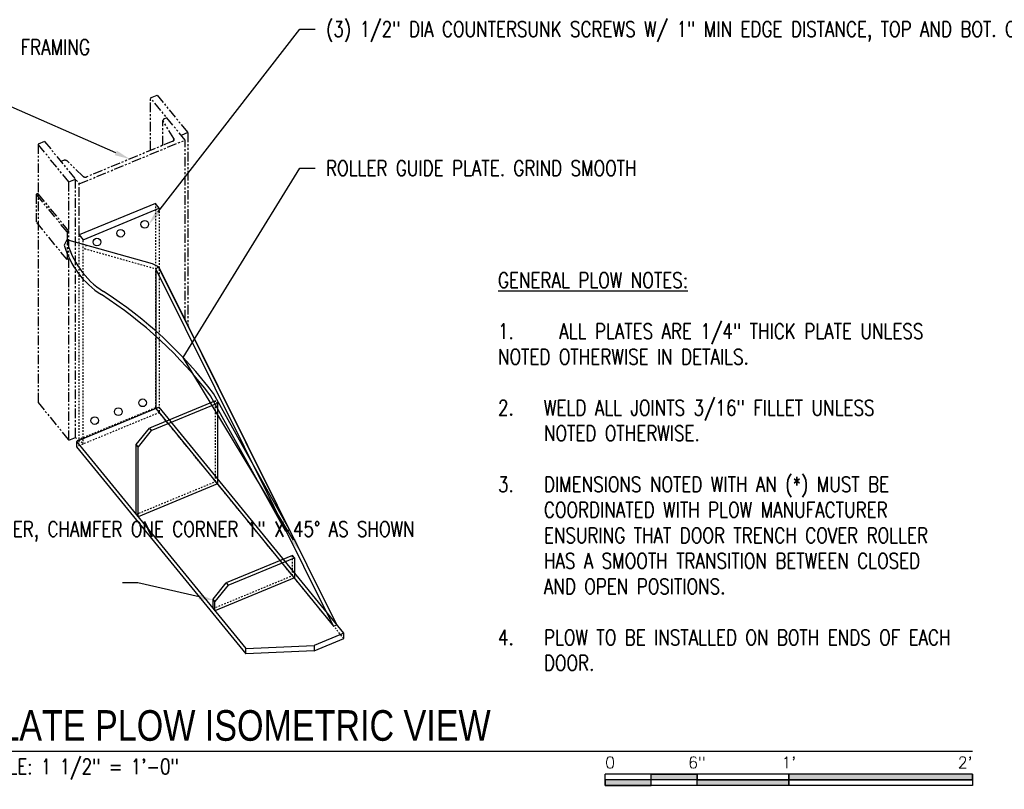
# Model space of a CAD drawing. Header units: inches. Extents: x -21 to 513, y 64 to 124.
# Tile 4 of 12: x 22 to 87, y 74 to 124. Entities that reach past the tile are written whole.
import ezdxf
from ezdxf import colors
from ezdxf.entities.mleader import LeaderData, LeaderLine
from ezdxf.enums import TextEntityAlignment as Align
from ezdxf.math import Vec2, Vec3

# ---------------------------------------------------------------- set-up
doc = ezdxf.new("R2010")
doc.units = ezdxf.units.IN
doc.header["$MEASUREMENT"] = 0
doc.linetypes.add('Hidden 3_32_', pattern=[0.140625, 0.09375, -0.046875])
doc.linetypes.add('IMPORT-PHANTOM2', pattern=[1.25, 0.625, -0.125, 0.125, -0.125, 0.125, -0.125])
for name, color, linetype in [('G-ANNO-TEXT', 2, 'Continuous'), ('S-ANNO-NOTE', 2, 'Continuous'), ('S-ANNO-SYMB', 2, 'Continuous'), ('S-DETL', 90, 'Continuous'), ('S-DETL-HDLN', 90, 'Hidden 3_32_'), ('S-DETL-MEDM', 33, 'Continuous'), ('S-DETL-THIN', 1, 'Continuous')]:
    doc.layers.add(name, color=color, linetype=linetype)
doc.styles.add('Annotative', font='romans.shx', dxfattribs={"width": 0.8, "height": 0.125})
doc.styles.add('Arial', font='romans.shx', dxfattribs={"width": 0.8})
doc.styles.add('TITLES', font='swiss.ttf', dxfattribs={"width": 0.8, "height": 0.25})

# ---------------------------------------------------------------- blocks, each defined once
blk = doc.blocks.new('*U27')
for points in [[(-3, -0.2812), (-2.625, -0.2812), (-2.625, -0.2344), (-3, -0.2344)], [(-2.625, -0.188), (-2.25, -0.188), (-2.25, -0.2344), (-2.625, -0.2344)], [(-2.25, -0.2349), (-1.5, -0.2349), (-1.5, -0.2812), (-2.25, -0.2812)], [(-1.5, -0.2344), (0, -0.2344), (0, -0.1875), (-1.5, -0.1875)]]:
    blk.add_hatch(color=256).paths.add_polyline_path(points)
for p, q in [((0, -0.1875), (-3, -0.1875)), ((-3, -0.2812), (-3, -0.1875)), ((0, -0.2344), (-3, -0.2344)), ((-2.625, -0.2807), (-2.625, -0.188)), ((-2.25, -0.2812), (-2.25, -0.1885)), ((-1.5, -0.2812), (-1.5, -0.1885)), ((0, -0.1875), (0, -0.2812)), ((0, -0.2812), (-3, -0.2812))]:
    blk.add_line(p, q)
at = {"flags": 128}
for points in [[(-3, -0.2812), (-2.625, -0.2812), (-2.625, -0.2344), (-3, -0.2344), (-3, -0.2812)], [(-2.625, -0.188), (-2.25, -0.188), (-2.25, -0.2344), (-2.625, -0.2344), (-2.625, -0.188)], [(-2.25, -0.2349), (-1.5, -0.2349), (-1.5, -0.2812), (-2.25, -0.2812), (-2.25, -0.2349)], [(-1.5, -0.2344), (0, -0.2344), (0, -0.1875), (-1.5, -0.1875), (-1.5, -0.2344)]]:
    blk.add_lwpolyline(points, close=True, dxfattribs=at)
at = {"style": 'Arial'}
blk.add_text('0', height=0.0937, dxfattribs=at).set_placement((-3, -0.0937), align=Align.MIDDLE_LEFT)
for s, p in [('6"', (-2.25, -0.0937)), ("1'", (-1.5, -0.0937))]:
    blk.add_text(s, height=0.09375, dxfattribs=at).set_placement(p, align=Align.MIDDLE_CENTER)
blk.add_text("2'", height=0.09375, dxfattribs=at).set_placement((0, -0.0937), align=Align.MIDDLE_RIGHT)
blk = doc.blocks.new('*U30')
at = {"linetype": 'Continuous', "lineweight": -3}
blk.add_line((1.125, 0.625), (9.5, 0.625), dxfattribs=at)
at = {"lineweight": -3}
blk.add_circle((0.8125, 0.625), 0.3125, dxfattribs=at)
at = {"lineweight": -3, "style": 'Arial'}
blk.add_attdef('DRAWING_AREA_TITLE', text='', height=0.1875, dxfattribs=at).set_placement((1.3743, 0.6339), align=Align.BOTTOM_LEFT)
blk.add_attdef('X#', text='', height=0.1875, dxfattribs=at).set_placement((0.8125, 0.625), align=Align.MIDDLE_CENTER)
blk.add_attdef('SCALE:', text='', height=0.0938, dxfattribs=at).set_placement((1.3743, 0.5606), align=Align.TOP_LEFT)

msp = doc.modelspace()

# ---------------------------------------------------------------- linework, layer by layer
at = {"layer": 'S-DETL', "linetype": 'IMPORT-PHANTOM2', "lineweight": -3}
for p, q in [((30.9995, 118.8154), (31.4317, 118.9942)), ((33.2616, 116.0485), (30.9995, 118.8154)), ((30.9995, 115.37), (30.9995, 118.8154)), ((31.4317, 118.9942), (33.4425, 116.5347)), ((31.8124, 115.7062), (31.8124, 117.3265)), ((32.524, 116.1548), (31.8378, 117.2595)), ((32.0677, 117.5088), (31.9056, 117.4418)), ((33.4425, 116.5347), (33.0103, 116.3559)), ((33.4425, 116.5347), (33.4425, 103.9644)), ((24.0838, 115.955), (23.6516, 115.7762)), ((24.0838, 115.955), (26.3459, 113.1881)), ((26.3459, 113.1881), (33.2616, 116.0485)), ((32.4562, 115.9725), (26.8372, 113.6484)), ((32.524, 116.0207), (32.524, 116.1548)), ((33.2616, 104.3279), (33.2616, 116.0485)), ((23.6516, 115.7762), (23.6516, 98.9063)), ((25.6623, 113.3167), (23.6516, 115.7762)), ((25.3141, 114.7154), (25.152, 114.6484)), ((26.5808, 113.6966), (25.5704, 114.6672)), ((25.6623, 113.3167), (26.0946, 113.4955)), ((25.6623, 96.4468), (25.6623, 113.3167)), ((26.0946, 96.6256), (26.0946, 113.4955)), ((26.3459, 109.8492), (26.3459, 113.1881)), ((23.6516, 112.5633), (23.536, 112.5156)), ((25.5468, 110.0561), (23.536, 112.5156)), ((23.536, 112.5156), (23.536, 110.7046)), ((25.6623, 110.1038), (23.6516, 112.5633)), ((25.5468, 108.2451), (23.536, 110.7046)), ((25.6623, 110.1038), (25.5468, 110.0561)), ((25.5468, 110.0561), (25.5468, 108.2451)), ((25.6623, 108.2929), (25.5468, 108.2451)), ((23.6516, 98.9063), (25.6623, 96.4468)), ((25.6623, 96.4468), (26.0946, 96.6256))]:
    msp.add_line(p, q, dxfattribs=at)
for centre, start_param, end_param in [((31.9999, 117.3265), 2.0975116, 3.6683079), ((32.3619, 116.0878), 5.2391043, 6.8099006), ((25.4084, 114.6001), 0.5267153, 2.0975116), ((26.7429, 113.7637), 3.6683079, 5.2391043)]:
    msp.add_ellipse(centre, major_axis=(0.1875, 0), ratio=0.7112765, start_param=start_param, end_param=end_param, dxfattribs=at)
at = {"layer": 'S-DETL-HDLN', "lineweight": -3}
for p, q in [((31.3166, 111.9052), (31.3166, 98.5498)), ((31.5679, 111.5977), (31.5679, 98.2424)), ((26.3459, 96.3182), (26.3459, 109.8492)), ((26.5973, 96.1865), (26.5973, 109.5418)), ((26.7964, 109.177), (26.6942, 108.9544)), ((26.6942, 108.9544), (31.3518, 107.6423)), ((31.5304, 107.7581), (31.3518, 107.6423)), ((31.3518, 107.6423), (31.5477, 107.7233)), ((31.3166, 98.5498), (26.3459, 96.4939)), ((43.6326, 83.4855), (31.3166, 98.5498)), ((35.2477, 93.7392), (35.2477, 99.011)), ((35.3734, 98.8573), (35.2477, 99.011)), ((31.5679, 98.2424), (26.165, 96.0077)), ((26.0946, 96.6256), (26.3459, 96.3182)), ((26.3459, 96.4939), (26.5973, 96.1865)), ((30.0609, 91.5939), (35.2477, 93.7392)), ((40.2747, 87.5905), (40.2747, 88.9077)), ((35.0879, 85.4452), (40.2747, 87.5905))]:
    msp.add_line(p, q, dxfattribs=at)
at = {"layer": 'S-DETL-MEDM', "lineweight": -3}
for p, q in [((31.3166, 111.9052), (26.3459, 109.8492)), ((26.5973, 109.5418), (31.5679, 111.5977)), ((31.5679, 111.5977), (31.3166, 111.9052)), ((25.5246, 109.5353), (25.3612, 109.1794)), ((31.1357, 107.9547), (25.5246, 109.5353)), ((26.3459, 109.8492), (26.5973, 109.5418)), ((31.5304, 107.7581), (31.1357, 107.9547)), ((31.3518, 107.6423), (31.3518, 98.5045)), ((42.9697, 84.2941), (31.3518, 107.6423)), ((40.0735, 90.5891), (31.5304, 107.7581)), ((43.1858, 84.3835), (31.5679, 107.7317)), ((39.855, 90.4676), (34.9161, 99.3472)), ((40.0735, 90.5891), (35.1261, 99.4839)), ((31.5679, 98.5939), (26.165, 96.3591)), ((35.2477, 99.011), (30.9254, 97.2232)), ((31.0511, 97.0695), (35.3734, 98.8573)), ((31.3518, 98.5045), (42.9697, 84.2941)), ((43.6326, 83.8369), (31.5679, 98.5939)), ((35.3734, 98.8573), (35.3734, 93.5855)), ((30.0609, 96.1628), (30.9254, 97.2232)), ((30.9254, 97.2232), (31.0511, 97.0695)), ((31.0511, 97.0695), (30.1866, 96.009)), ((26.165, 96.3591), (26.165, 96.0077)), ((26.165, 96.3591), (37.2244, 82.8319)), ((26.165, 96.0077), (37.2244, 82.4805)), ((30.1866, 96.009), (30.0609, 96.1628)), ((30.0609, 91.5939), (30.0609, 96.1628)), ((30.1866, 91.4402), (30.1866, 96.009)), ((35.3734, 93.5855), (30.1866, 91.4402)), ((39.895, 90.4733), (40.0735, 90.5891)), ((40.2747, 88.9077), (35.9524, 87.1199)), ((40.4003, 88.754), (40.2747, 88.9077)), ((36.078, 86.9662), (40.4003, 88.754)), ((40.4003, 88.754), (40.4003, 87.4368)), ((35.0879, 86.0594), (35.9524, 87.1199)), ((40.4003, 87.4368), (35.2136, 85.2914)), ((36.078, 86.9662), (35.2136, 85.9057)), ((35.9524, 87.1199), (36.078, 86.9662)), ((35.2136, 85.9057), (35.0879, 86.0594)), ((35.0879, 85.4452), (35.0879, 86.0594)), ((35.2136, 85.2914), (35.2136, 85.9057)), ((42.9697, 84.2941), (43.1858, 84.3835)), ((43.6326, 83.8369), (41.6876, 83.0324)), ((43.6326, 83.4855), (43.6326, 83.8369)), ((37.2244, 82.8319), (41.6876, 83.0324)), ((41.6876, 82.681), (43.6326, 83.4855)), ((41.6876, 83.0324), (41.6876, 82.681)), ((37.2244, 82.4805), (37.2244, 82.8319)), ((41.6876, 82.681), (37.2244, 82.4805))]:
    msp.add_line(p, q, dxfattribs=at)
for centre, radius, start, end in [((30.9181, 110.8284), 5.5463, 193.482666, 237.319997), ((30.9181, 110.8284), 5.7963, 196.528173, 237.319997), ((12.8736, 82.6996), 27.6228, 37.061912, 57.319997), ((12.8736, 82.6996), 27.8728, 37.025993, 57.319997)]:
    msp.add_arc(centre, radius, start, end, dxfattribs=at)
at = {"layer": 'S-DETL-THIN', "lineweight": -3}
for centre in [(30.6259, 110.5453), (29.0446, 109.9657), (27.5026, 109.3872), (30.4801, 98.8821), (28.8989, 98.3025), (27.3568, 97.724)]:
    msp.add_circle(centre, 0.25, dxfattribs=at)

# ---------------------------------------------------------------- block references
at = {"layer": 'S-ANNO-SYMB', "lineweight": -3}
ref = msp.add_blockref('*U30', (8.712, 71.1293), dxfattribs=dict(at, xscale=8, yscale=8, zscale=8))
ref.add_attrib('SCALE:', 'SCALE: 1 1/2" = 1\'-0"', dxfattribs={"layer": '0', "lineweight": -3, "height": 1, "style": 'Annotative', "width": 0.796875}).set_placement((19.7063, 75.614), align=Align.TOP_LEFT)
ref.add_attrib('DRAWING_AREA_TITLE', 'PLATE PLOW ISOMETRIC VIEW', dxfattribs={"layer": '0', "lineweight": -3, "height": 2, "style": 'TITLES', "width": 0.796875}).set_placement((19.7063, 76.2006), align=Align.BOTTOM_LEFT)
ref.add_attrib('X#', 'B4', dxfattribs={"layer": '0', "lineweight": -3, "height": 2, "style": 'TITLES', "width": 0.796875}).set_placement((15.212, 76.1293), align=Align.MIDDLE_CENTER)
at = {"layer": 'S-ANNO-SYMB', "lineweight": -3, "xscale": 8, "yscale": 8, "zscale": 8}
msp.add_blockref('*U27', (84.712, 76.1293), dxfattribs=at)

# ---------------------------------------------------------------- texts
at = {"layer": 'G-ANNO-TEXT', "lineweight": -3, "insert": (53.7099, 107.392), "char_height": 1, "width": 30.753903, "attachment_point": 1, "style": 'Annotative'}
msp.add_mtext('\\A1;{\\LGENERAL PLOW NOTES:\\P\\P\\pxi-3,l3,t3;}1.^IALL PLATES ARE 1/4" THICK PLATE UNLESS NOTED OTHERWISE IN DETAILS.\\P\\pi0,l0,tz;\\P\\pi-3,l3,t3;2.^IWELD ALL JOINTS 3/16" FILLET UNLESS NOTED OTHERWISE.\\P\\pi0,l0,tz;\\P\\pi-3,l3,t3;3.^IDIMENSIONS NOTED WITH AN (*) MUST BE COORDINATED WITH PLOW MANUFACTURER ENSURING THAT DOOR TRENCH COVER ROLLER HAS A SMOOTH TRANSITION BETWEEN CLOSED AND OPEN POSITIONS.\\P\\pi0,l0,tz;\\P\\pi-3,l3,t3;4.^IPLOW TO BE INSTALLED ON BOTH ENDS OF EACH DOOR.', dxfattribs=at)

# ---------------------------------------------------------------- leaders
at = {"layer": 'S-ANNO-NOTE', "lineweight": -3}
ml = msp.add_multileader_mtext('Standard', dxfattribs=at)
ml.set_content('\\A1;(3) 1/2" DIA COUNTERSUNK SCREWS W/ 1" MIN EDGE DISTANCE, TOP AND BOT. COORDINATE LOCATION WITH DOOR STIFFENER FOR PREDRILLED SCREW HOLES', color=256, style='Annotative')
ml.set_leader_properties(color=1, linetype='ByLayer', lineweight=-1)
ml.build(insert=Vec2(0, 0))
ml.multileader.update_dxf_attribs({"text_right_attachment_type": 3, "dogleg_length": 0.125, "arrow_head_size": 1, "scale": 8})
ctx = ml.context
ctx.base_point, ctx.scale, ctx.char_height, ctx.arrow_head_size, ctx.landing_gap_size, ctx.plane_origin = Vec3(41.7521, 123.2997), 8, 1, 1, 0.72, Vec3(22.9834, 110.3016)
ctx.right_attachment = 3
notes = []
notes.append((ctx, [(0, (1, 1, 0), (40.7521, 123.2997), (1, 0), 1, [(0, [(30.8759, 110.5453)], 0, [])])]))
ctx.mtext.insert, ctx.mtext.width, ctx.mtext.flow_direction = Vec3(42.4721, 123.7997), 28.666534, 5
ml = msp.add_multileader_mtext('Standard', dxfattribs=at)
ml.set_content('\\A1;DOOR PERIMETER FRAMING', color=256, style='Annotative')
ml.set_leader_properties(color=1, linetype='ByLayer', lineweight=-1)
ml.build(insert=Vec2(0, 0))
ml.multileader.update_dxf_attribs({"text_right_attachment_type": 3, "dogleg_length": 0.125, "arrow_head_size": 1, "scale": 8})
ctx = ml.context
ctx.base_point, ctx.scale, ctx.char_height, ctx.arrow_head_size, ctx.landing_gap_size, ctx.plane_origin = Vec3(11.992, 122.1239), 8, 1, 1, 0.72, Vec3(22.9834, 103.3669)
ctx.right_attachment = 3
notes.append((ctx, [(1, (1, 1, 0), (20.5653, 118.7906), (-1, 0), 1, [(0, [(29.6467, 114.8104)], 0, [])])]))
ctx.mtext.insert, ctx.mtext.width, ctx.mtext.flow_direction = Vec3(12.712, 122.6239), 7.003231, 5
ml = msp.add_multileader_mtext('Standard', dxfattribs=at)
ml.set_content('\\A1;ROLLER GUIDE PLATE. GRIND SMOOTH', color=256, style='Annotative')
ml.set_leader_properties(color=1, linetype='ByLayer', lineweight=-1)
ml.build(insert=Vec2(0, 0))
ml.multileader.update_dxf_attribs({"text_right_attachment_type": 3, "dogleg_length": 0.125, "arrow_head_size": 1, "scale": 8})
ctx = ml.context
ctx.base_point, ctx.scale, ctx.char_height, ctx.arrow_head_size, ctx.landing_gap_size, ctx.plane_origin = Vec3(41.7521, 114.2124), 8, 1, 1, 0.72, Vec3(22.9834, 81.9644)
ctx.right_attachment = 3
notes.append((ctx, [(0, (1, 1, 0), (40.7521, 114.2124), (1, 0), 1, [(1, [(40.8577, 89.0622), (33.1309, 101.8446)], 0, [])])]))
ctx.mtext.insert, ctx.mtext.width, ctx.mtext.flow_direction = Vec3(42.4721, 114.7124), 13.832986, 5
ml = msp.add_multileader_mtext('Standard', dxfattribs=at)
ml.set_content('PLOW STIFFENER, CHAMFER ONE CORNER 1" X 45%%D AS SHOWN', color=256, style='Annotative')
ml.set_leader_properties(color=1, linetype='ByLayer', lineweight=-1)
ml.build(insert=Vec2(0, 0))
ml.multileader.update_dxf_attribs({"text_right_attachment_type": 3, "dogleg_length": 0.125, "arrow_head_size": 1, "scale": 8})
ctx = ml.context
ctx.base_point, ctx.scale, ctx.char_height, ctx.arrow_head_size, ctx.landing_gap_size, ctx.plane_origin = Vec3(13.7063, 90.6336), 8, 1, 1, 0.72, Vec3(35.1507, 85.9826)
ctx.right_attachment = 3
notes.append((ctx, [(0, (1, 1, 0), (30.1653, 87.1098), (-1, 0), 1, [(0, [(35.1507, 85.9826)], 0, [])])]))
ctx.mtext.insert, ctx.mtext.width, ctx.mtext.flow_direction = Vec3(14.4263, 91.1336), 16.016026, 5
for ctx, leaders in notes:
    for number, flags, end, landing, length, lines in leaders:
        leader = LeaderData()
        leader.index, (leader.has_last_leader_line, leader.has_dogleg_vector, leader.attachment_direction) = number, flags
        leader.last_leader_point, leader.dogleg_vector, leader.dogleg_length = Vec3(end), Vec3(landing), length
        for number, points, colour, breaks in lines:
            line = LeaderLine()
            line.index, line.vertices, line.color, line.breaks = number, Vec3.list(points), colors.encode_raw_color(colour), breaks
            leader.lines.append(line)
        ctx.leaders.append(leader)

doc.saveas('drawing.dxf')
